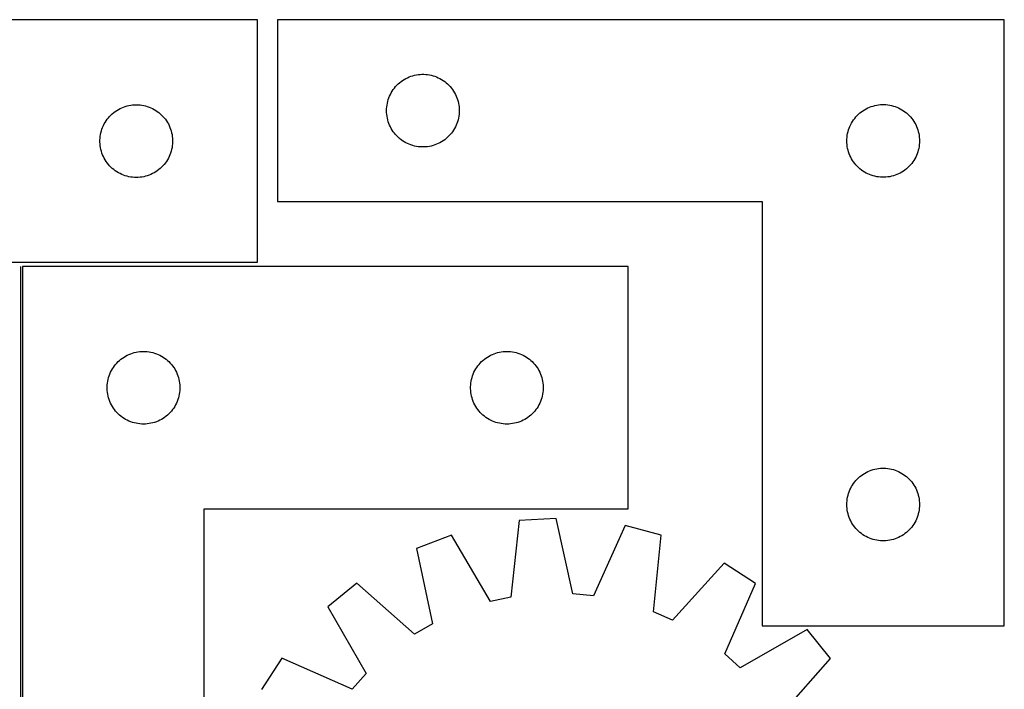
# Model space of a CAD drawing. Header units: millimetres. Extents: x 7 to 1493, y 7 to 520.
# Tile 6 of 6: x 1087 to 1493, y 244 to 520. Entities that reach past the tile are written whole.
import ezdxf

# ---------------------------------------------------------------- set-up
doc = ezdxf.new("R2010")
doc.units = ezdxf.units.MM
doc.layers.add('COMMON', color=5, linetype='CONTINUOUS', true_color=0x0000ff)
doc.layers.add('CUT', color=7, linetype='CONTINUOUS', true_color=0x000000)

msp = doc.modelspace()

# ---------------------------------------------------------------- linework, layer by layer
at = {"layer": 'COMMON'}
msp.add_line((1087.373382, 418.130402), (1087.373382, 118.130402), dxfattribs=at)
at = {"layer": 'CUT'}
for p, q in [((1185.123381, 519.866966), (935.123381, 519.866966)), ((1185.123381, 419.866966), (1185.123381, 519.866966)), ((1493.450565, 519.930455), (1193.450565, 519.930455)), ((1193.450565, 519.930455), (1193.450565, 444.930455)), ((1493.450565, 269.930455), (1493.450565, 519.930455)), ((1246.400914, 495.670637), (1247.091849, 496.015989)), ((1247.091849, 496.015989), (1247.799646, 496.325315)), ((1247.799646, 496.325315), (1248.522429, 496.597794)), ((1248.522429, 496.597794), (1249.25828, 496.832704)), ((1249.25828, 496.832704), (1250.005249, 497.029421)), ((1250.005249, 497.029421), (1250.761353, 497.187425)), ((1250.761353, 497.187425), (1251.524589, 497.306296)), ((1251.524589, 497.306296), (1252.292933, 497.385718)), ((1252.292933, 497.385718), (1253.064346, 497.425483)), ((1253.064346, 497.425483), (1253.836783, 497.425483)), ((1253.836783, 497.425483), (1254.608197, 497.385718)), ((1254.608197, 497.385718), (1255.37654, 497.306296)), ((1255.37654, 497.306296), (1256.139776, 497.187425)), ((1256.139776, 497.187425), (1256.895881, 497.029421)), ((1256.895881, 497.029421), (1257.642849, 496.832704)), ((1257.642849, 496.832704), (1258.3787, 496.597794)), ((1258.3787, 496.597794), (1259.101483, 496.325315)), ((1259.101483, 496.325315), (1259.809281, 496.015989)), ((1259.809281, 496.015989), (1260.500216, 495.670637)), ((1241.688768, 491.739598), (1242.183586, 492.332737)), ((1242.183586, 492.332737), (1242.708282, 492.899618)), ((1242.708282, 492.899618), (1243.261465, 493.438736)), ((1243.261465, 493.438736), (1243.841667, 493.948662)), ((1243.841667, 493.948662), (1244.447351, 494.428044)), ((1244.447351, 494.428044), (1245.076909, 494.875611)), ((1245.076909, 494.875611), (1245.728673, 495.290175)), ((1245.728673, 495.290175), (1246.400914, 495.670637)), ((1260.500216, 495.670637), (1261.172457, 495.290175)), ((1261.172457, 495.290175), (1261.824221, 494.875611)), ((1261.824221, 494.875611), (1262.453779, 494.428044)), ((1262.453779, 494.428044), (1263.059462, 493.948662)), ((1263.059462, 493.948662), (1263.639665, 493.438736)), ((1263.639665, 493.438736), (1264.192848, 492.899618)), ((1264.192848, 492.899618), (1264.717544, 492.332737)), ((1264.717544, 492.332737), (1265.212362, 491.739598)), ((1239.414812, 487.721737), (1239.705811, 488.437264)), ((1239.705811, 488.437264), (1240.033258, 489.136862)), ((1240.033258, 489.136862), (1240.396286, 489.818677)), ((1240.396286, 489.818677), (1240.793931, 490.480898)), ((1240.793931, 490.480898), (1241.22514, 491.121772)), ((1241.22514, 491.121772), (1241.688768, 491.739598)), ((1265.212362, 491.739598), (1265.67599, 491.121772)), ((1265.67599, 491.121772), (1266.107198, 490.480898)), ((1266.107198, 490.480898), (1266.504843, 489.818677)), ((1266.504843, 489.818677), (1266.867871, 489.136862)), ((1266.867871, 489.136862), (1267.195318, 488.437264)), ((1267.195318, 488.437264), (1267.486317, 487.721737)), ((1129.116573, 483.61172), (1129.8321, 483.902719)), ((1129.8321, 483.902719), (1130.561659, 484.156497)), ((1130.561659, 484.156497), (1131.303314, 484.372382)), ((1131.303314, 484.372382), (1132.0551, 484.549802)), ((1132.0551, 484.549802), (1132.815023, 484.688285)), ((1132.815023, 484.688285), (1133.581066, 484.787464)), ((1133.581066, 484.787464), (1134.3512, 484.847078)), ((1134.3512, 484.847078), (1135.123381, 484.866966)), ((1135.123381, 484.866966), (1135.895562, 484.847078)), ((1135.895562, 484.847078), (1136.665696, 484.787464)), ((1136.665696, 484.787464), (1137.43174, 484.688285)), ((1137.43174, 484.688285), (1138.191662, 484.549802)), ((1138.191662, 484.549802), (1138.943448, 484.372382)), ((1138.943448, 484.372382), (1139.685104, 484.156497)), ((1139.685104, 484.156497), (1140.414662, 483.902719)), ((1140.414662, 483.902719), (1141.13019, 483.61172)), ((1238.470453, 483.202637), (1238.530067, 483.97277)), ((1238.530067, 483.97277), (1238.629246, 484.738814)), ((1238.629246, 484.738814), (1238.767729, 485.498736)), ((1238.767729, 485.498736), (1238.945149, 486.250522)), ((1238.945149, 486.250522), (1239.161034, 486.992178)), ((1239.161034, 486.992178), (1239.414812, 487.721737)), ((1267.486317, 487.721737), (1267.740095, 486.992178)), ((1267.740095, 486.992178), (1267.955981, 486.250522)), ((1267.955981, 486.250522), (1268.1334, 485.498736)), ((1268.1334, 485.498736), (1268.271883, 484.738814)), ((1268.271883, 484.738814), (1268.371063, 483.97277)), ((1268.371063, 483.97277), (1268.430676, 483.202637)), ((1437.091849, 483.515989), (1437.799646, 483.825315)), ((1437.799646, 483.825315), (1438.522429, 484.097794)), ((1438.522429, 484.097794), (1439.25828, 484.332704)), ((1439.25828, 484.332704), (1440.005249, 484.529421)), ((1440.005249, 484.529421), (1440.761353, 484.687425)), ((1440.761353, 484.687425), (1441.524589, 484.806296)), ((1441.524589, 484.806296), (1442.292933, 484.885718)), ((1442.292933, 484.885718), (1443.064346, 484.925483)), ((1443.064346, 484.925483), (1443.836783, 484.925483)), ((1443.836783, 484.925483), (1444.608197, 484.885718)), ((1444.608197, 484.885718), (1445.37654, 484.806296)), ((1445.37654, 484.806296), (1446.139776, 484.687425)), ((1446.139776, 484.687425), (1446.895881, 484.529421)), ((1446.895881, 484.529421), (1447.642849, 484.332704)), ((1447.642849, 484.332704), (1448.3787, 484.097794)), ((1448.3787, 484.097794), (1449.101483, 483.825315)), ((1449.101483, 483.825315), (1449.809281, 483.515989)), ((1123.605174, 479.475864), (1124.115101, 480.056066)), ((1124.115101, 480.056066), (1124.654219, 480.609249)), ((1124.654219, 480.609249), (1125.221099, 481.133945)), ((1125.221099, 481.133945), (1125.814239, 481.628763)), ((1125.814239, 481.628763), (1126.432065, 482.092391)), ((1126.432065, 482.092391), (1127.072938, 482.5236)), ((1127.072938, 482.5236), (1127.73516, 482.921245)), ((1127.73516, 482.921245), (1128.416974, 483.284272)), ((1128.416974, 483.284272), (1129.116573, 483.61172)), ((1141.13019, 483.61172), (1141.829788, 483.284272)), ((1141.829788, 483.284272), (1142.511602, 482.921245)), ((1142.511602, 482.921245), (1143.173824, 482.5236)), ((1143.173824, 482.5236), (1143.814698, 482.092391)), ((1143.814698, 482.092391), (1144.432523, 481.628763)), ((1144.432523, 481.628763), (1145.025663, 481.133945)), ((1145.025663, 481.133945), (1145.592543, 480.609249)), ((1145.592543, 480.609249), (1146.131662, 480.056066)), ((1146.131662, 480.056066), (1146.641588, 479.475864)), ((1238.450565, 482.430455), (1238.470453, 483.202637)), ((1238.470453, 481.658274), (1238.450565, 482.430455)), ((1238.530067, 480.888141), (1238.470453, 481.658274)), ((1238.629246, 480.122097), (1238.530067, 480.888141)), ((1238.767729, 479.362174), (1238.629246, 480.122097)), ((1268.271883, 480.122097), (1268.1334, 479.362174)), ((1268.371063, 480.888141), (1268.271883, 480.122097)), ((1268.430676, 481.658274), (1268.371063, 480.888141)), ((1268.430676, 483.202637), (1268.450565, 482.430455)), ((1268.450565, 482.430455), (1268.430676, 481.658274)), ((1431.688768, 479.239598), (1432.183586, 479.832737)), ((1432.183586, 479.832737), (1432.708282, 480.399618)), ((1432.708282, 480.399618), (1433.261465, 480.938736)), ((1433.261465, 480.938736), (1433.841667, 481.448662)), ((1433.841667, 481.448662), (1434.447351, 481.928044)), ((1434.447351, 481.928044), (1435.076909, 482.375611)), ((1435.076909, 482.375611), (1435.728673, 482.790175)), ((1435.728673, 482.790175), (1436.400914, 483.170637)), ((1436.400914, 483.170637), (1437.091849, 483.515989)), ((1449.809281, 483.515989), (1450.500216, 483.170637)), ((1450.500216, 483.170637), (1451.172457, 482.790175)), ((1451.172457, 482.790175), (1451.824221, 482.375611)), ((1451.824221, 482.375611), (1452.453779, 481.928044)), ((1452.453779, 481.928044), (1453.059462, 481.448662)), ((1453.059462, 481.448662), (1453.639665, 480.938736)), ((1453.639665, 480.938736), (1454.192848, 480.399618)), ((1454.192848, 480.399618), (1454.717544, 479.832737)), ((1454.717544, 479.832737), (1455.212362, 479.239598)), ((1121.228522, 475.517885), (1121.537847, 476.225682)), ((1121.537847, 476.225682), (1121.883199, 476.916617)), ((1121.883199, 476.916617), (1122.263662, 477.588858)), ((1122.263662, 477.588858), (1122.678226, 478.240622)), ((1122.678226, 478.240622), (1123.125792, 478.87018)), ((1123.125792, 478.87018), (1123.605174, 479.475864)), ((1146.641588, 479.475864), (1147.12097, 478.87018)), ((1147.12097, 478.87018), (1147.568536, 478.240622)), ((1147.568536, 478.240622), (1147.983101, 477.588858)), ((1147.983101, 477.588858), (1148.363563, 476.916617)), ((1148.363563, 476.916617), (1148.708915, 476.225682)), ((1148.708915, 476.225682), (1149.018241, 475.517885)), ((1238.945149, 478.610389), (1238.767729, 479.362174)), ((1239.161034, 477.868733), (1238.945149, 478.610389)), ((1239.414812, 477.139174), (1239.161034, 477.868733)), ((1239.705811, 476.423647), (1239.414812, 477.139174)), ((1240.033258, 475.724049), (1239.705811, 476.423647)), ((1240.396286, 475.042234), (1240.033258, 475.724049)), ((1266.867871, 475.724049), (1266.504843, 475.042234)), ((1267.195318, 476.423647), (1266.867871, 475.724049)), ((1267.486317, 477.139174), (1267.195318, 476.423647)), ((1267.740095, 477.868733), (1267.486317, 477.139174)), ((1267.955981, 478.610389), (1267.740095, 477.868733)), ((1268.1334, 479.362174), (1267.955981, 478.610389)), ((1429.414812, 475.221737), (1429.705811, 475.937264)), ((1429.705811, 475.937264), (1430.033258, 476.636862)), ((1430.033258, 476.636862), (1430.396286, 477.318677)), ((1430.396286, 477.318677), (1430.793931, 477.980898)), ((1430.793931, 477.980898), (1431.22514, 478.621772)), ((1431.22514, 478.621772), (1431.688768, 479.239598)), ((1455.212362, 479.239598), (1455.67599, 478.621772)), ((1455.67599, 478.621772), (1456.107198, 477.980898)), ((1456.107198, 477.980898), (1456.504843, 477.318677)), ((1456.504843, 477.318677), (1456.867871, 476.636862)), ((1456.867871, 476.636862), (1457.195318, 475.937264)), ((1457.195318, 475.937264), (1457.486317, 475.221737)), ((1120.168118, 471.024598), (1120.247541, 471.792942)), ((1120.247541, 471.792942), (1120.366412, 472.556178)), ((1120.366412, 472.556178), (1120.524416, 473.312282)), ((1120.524416, 473.312282), (1120.721133, 474.059251)), ((1120.721133, 474.059251), (1120.956043, 474.795102)), ((1120.956043, 474.795102), (1121.228522, 475.517885)), ((1149.018241, 475.517885), (1149.29072, 474.795102)), ((1149.29072, 474.795102), (1149.525629, 474.059251)), ((1149.525629, 474.059251), (1149.722347, 473.312282)), ((1149.722347, 473.312282), (1149.88035, 472.556178)), ((1149.88035, 472.556178), (1149.999221, 471.792942)), ((1149.999221, 471.792942), (1150.078644, 471.024598)), ((1240.793931, 474.380013), (1240.396286, 475.042234)), ((1241.22514, 473.739139), (1240.793931, 474.380013)), ((1241.688768, 473.121313), (1241.22514, 473.739139)), ((1242.183586, 472.528174), (1241.688768, 473.121313)), ((1242.708282, 471.961293), (1242.183586, 472.528174)), ((1243.261465, 471.422175), (1242.708282, 471.961293)), ((1264.192848, 471.961293), (1263.639665, 471.422175)), ((1264.717544, 472.528174), (1264.192848, 471.961293)), ((1265.212362, 473.121313), (1264.717544, 472.528174)), ((1265.67599, 473.739139), (1265.212362, 473.121313)), ((1266.107198, 474.380013), (1265.67599, 473.739139)), ((1266.504843, 475.042234), (1266.107198, 474.380013)), ((1428.530067, 471.47277), (1428.629246, 472.238814)), ((1428.629246, 472.238814), (1428.767729, 472.998736)), ((1428.767729, 472.998736), (1428.945149, 473.750522)), ((1428.945149, 473.750522), (1429.161034, 474.492178)), ((1429.161034, 474.492178), (1429.414812, 475.221737)), ((1457.486317, 475.221737), (1457.740095, 474.492178)), ((1457.740095, 474.492178), (1457.955981, 473.750522)), ((1457.955981, 473.750522), (1458.1334, 472.998736)), ((1458.1334, 472.998736), (1458.271883, 472.238814)), ((1458.271883, 472.238814), (1458.371063, 471.47277)), ((1120.128354, 470.253185), (1120.168118, 471.024598)), ((1120.128354, 469.480748), (1120.128354, 470.253185)), ((1120.168118, 468.709334), (1120.128354, 469.480748)), ((1120.247541, 467.940991), (1120.168118, 468.709334)), ((1120.366412, 467.177755), (1120.247541, 467.940991)), ((1149.999221, 467.940991), (1149.88035, 467.177755)), ((1150.078644, 468.709334), (1149.999221, 467.940991)), ((1150.078644, 471.024598), (1150.118408, 470.253185)), ((1150.118408, 469.480748), (1150.078644, 468.709334)), ((1150.118408, 470.253185), (1150.118408, 469.480748)), ((1243.841667, 470.912249), (1243.261465, 471.422175)), ((1244.447351, 470.432867), (1243.841667, 470.912249)), ((1245.076909, 469.9853), (1244.447351, 470.432867)), ((1245.728673, 469.570736), (1245.076909, 469.9853)), ((1246.400914, 469.190274), (1245.728673, 469.570736)), ((1247.091849, 468.844922), (1246.400914, 469.190274)), ((1247.799646, 468.535596), (1247.091849, 468.844922)), ((1248.522429, 468.263117), (1247.799646, 468.535596)), ((1249.25828, 468.028207), (1248.522429, 468.263117)), ((1250.005249, 467.83149), (1249.25828, 468.028207)), ((1250.761353, 467.673486), (1250.005249, 467.83149)), ((1251.524589, 467.554615), (1250.761353, 467.673486)), ((1252.292933, 467.475193), (1251.524589, 467.554615)), ((1253.064346, 467.435428), (1252.292933, 467.475193)), ((1253.836783, 467.435428), (1253.064346, 467.435428)), ((1254.608197, 467.475193), (1253.836783, 467.435428)), ((1255.37654, 467.554615), (1254.608197, 467.475193)), ((1256.139776, 467.673486), (1255.37654, 467.554615)), ((1256.895881, 467.83149), (1256.139776, 467.673486)), ((1257.642849, 468.028207), (1256.895881, 467.83149)), ((1258.3787, 468.263117), (1257.642849, 468.028207)), ((1259.101483, 468.535596), (1258.3787, 468.263117)), ((1259.809281, 468.844922), (1259.101483, 468.535596)), ((1260.500216, 469.190274), (1259.809281, 468.844922)), ((1261.172457, 469.570736), (1260.500216, 469.190274)), ((1261.824221, 469.9853), (1261.172457, 469.570736)), ((1262.453779, 470.432867), (1261.824221, 469.9853)), ((1263.059462, 470.912249), (1262.453779, 470.432867)), ((1263.639665, 471.422175), (1263.059462, 470.912249)), ((1428.450565, 469.930455), (1428.470453, 470.702637)), ((1428.470453, 469.158274), (1428.450565, 469.930455)), ((1428.470453, 470.702637), (1428.530067, 471.47277)), ((1428.530067, 468.388141), (1428.470453, 469.158274)), ((1428.629246, 467.622097), (1428.530067, 468.388141)), ((1428.767729, 466.862174), (1428.629246, 467.622097)), ((1458.271883, 467.622097), (1458.1334, 466.862174)), ((1458.371063, 468.388141), (1458.271883, 467.622097)), ((1458.371063, 471.47277), (1458.430676, 470.702637)), ((1458.430676, 469.158274), (1458.371063, 468.388141)), ((1458.430676, 470.702637), (1458.450565, 469.930455)), ((1458.450565, 469.930455), (1458.430676, 469.158274)), ((1120.524416, 466.42165), (1120.366412, 467.177755)), ((1120.721133, 465.674682), (1120.524416, 466.42165)), ((1120.956043, 464.93883), (1120.721133, 465.674682)), ((1121.228522, 464.216048), (1120.956043, 464.93883)), ((1121.537847, 463.50825), (1121.228522, 464.216048)), ((1121.883199, 462.817315), (1121.537847, 463.50825)), ((1148.708915, 463.50825), (1148.363563, 462.817315)), ((1149.018241, 464.216048), (1148.708915, 463.50825)), ((1149.29072, 464.93883), (1149.018241, 464.216048)), ((1149.525629, 465.674682), (1149.29072, 464.93883)), ((1149.722347, 466.42165), (1149.525629, 465.674682)), ((1149.88035, 467.177755), (1149.722347, 466.42165)), ((1428.945149, 466.110389), (1428.767729, 466.862174)), ((1429.161034, 465.368733), (1428.945149, 466.110389)), ((1429.414812, 464.639174), (1429.161034, 465.368733)), ((1429.705811, 463.923647), (1429.414812, 464.639174)), ((1430.033258, 463.224049), (1429.705811, 463.923647)), ((1457.195318, 463.923647), (1456.867871, 463.224049)), ((1457.486317, 464.639174), (1457.195318, 463.923647)), ((1457.740095, 465.368733), (1457.486317, 464.639174)), ((1457.955981, 466.110389), (1457.740095, 465.368733)), ((1458.1334, 466.862174), (1457.955981, 466.110389)), ((1122.263662, 462.145074), (1121.883199, 462.817315)), ((1122.678226, 461.49331), (1122.263662, 462.145074)), ((1123.125792, 460.863752), (1122.678226, 461.49331)), ((1123.605174, 460.258069), (1123.125792, 460.863752)), ((1124.115101, 459.677866), (1123.605174, 460.258069)), ((1124.654219, 459.124683), (1124.115101, 459.677866)), ((1146.131662, 459.677866), (1145.592543, 459.124683)), ((1146.641588, 460.258069), (1146.131662, 459.677866)), ((1147.12097, 460.863752), (1146.641588, 460.258069)), ((1147.568536, 461.49331), (1147.12097, 460.863752)), ((1147.983101, 462.145074), (1147.568536, 461.49331)), ((1148.363563, 462.817315), (1147.983101, 462.145074)), ((1430.396286, 462.542234), (1430.033258, 463.224049)), ((1430.793931, 461.880013), (1430.396286, 462.542234)), ((1431.22514, 461.239139), (1430.793931, 461.880013)), ((1431.688768, 460.621313), (1431.22514, 461.239139)), ((1432.183586, 460.028174), (1431.688768, 460.621313)), ((1432.708282, 459.461293), (1432.183586, 460.028174)), ((1433.261465, 458.922175), (1432.708282, 459.461293)), ((1454.192848, 459.461293), (1453.639665, 458.922175)), ((1454.717544, 460.028174), (1454.192848, 459.461293)), ((1455.212362, 460.621313), (1454.717544, 460.028174)), ((1455.67599, 461.239139), (1455.212362, 460.621313)), ((1456.107198, 461.880013), (1455.67599, 461.239139)), ((1456.504843, 462.542234), (1456.107198, 461.880013)), ((1456.867871, 463.224049), (1456.504843, 462.542234)), ((1125.221099, 458.599987), (1124.654219, 459.124683)), ((1125.814239, 458.105169), (1125.221099, 458.599987)), ((1126.432065, 457.641541), (1125.814239, 458.105169)), ((1127.072938, 457.210333), (1126.432065, 457.641541)), ((1127.73516, 456.812688), (1127.072938, 457.210333)), ((1128.416974, 456.44966), (1127.73516, 456.812688)), ((1129.116573, 456.122213), (1128.416974, 456.44966)), ((1129.8321, 455.831214), (1129.116573, 456.122213)), ((1130.561659, 455.577436), (1129.8321, 455.831214)), ((1131.303314, 455.36155), (1130.561659, 455.577436)), ((1132.0551, 455.184131), (1131.303314, 455.36155)), ((1138.943448, 455.36155), (1138.191662, 455.184131)), ((1139.685104, 455.577436), (1138.943448, 455.36155)), ((1140.414662, 455.831214), (1139.685104, 455.577436)), ((1141.13019, 456.122213), (1140.414662, 455.831214)), ((1141.829788, 456.44966), (1141.13019, 456.122213)), ((1142.511602, 456.812688), (1141.829788, 456.44966)), ((1143.173824, 457.210333), (1142.511602, 456.812688)), ((1143.814698, 457.641541), (1143.173824, 457.210333)), ((1144.432523, 458.105169), (1143.814698, 457.641541)), ((1145.025663, 458.599987), (1144.432523, 458.105169)), ((1145.592543, 459.124683), (1145.025663, 458.599987)), ((1433.841667, 458.412249), (1433.261465, 458.922175)), ((1434.447351, 457.932867), (1433.841667, 458.412249)), ((1435.076909, 457.4853), (1434.447351, 457.932867)), ((1435.728673, 457.070736), (1435.076909, 457.4853)), ((1436.400914, 456.690274), (1435.728673, 457.070736)), ((1437.091849, 456.344922), (1436.400914, 456.690274)), ((1437.799646, 456.035596), (1437.091849, 456.344922)), ((1438.522429, 455.763117), (1437.799646, 456.035596)), ((1439.25828, 455.528207), (1438.522429, 455.763117)), ((1440.005249, 455.33149), (1439.25828, 455.528207)), ((1440.761353, 455.173486), (1440.005249, 455.33149)), ((1446.895881, 455.33149), (1446.139776, 455.173486)), ((1447.642849, 455.528207), (1446.895881, 455.33149)), ((1448.3787, 455.763117), (1447.642849, 455.528207)), ((1449.101483, 456.035596), (1448.3787, 455.763117)), ((1449.809281, 456.344922), (1449.101483, 456.035596)), ((1450.500216, 456.690274), (1449.809281, 456.344922)), ((1451.172457, 457.070736), (1450.500216, 456.690274)), ((1451.824221, 457.4853), (1451.172457, 457.070736)), ((1452.453779, 457.932867), (1451.824221, 457.4853)), ((1453.059462, 458.412249), (1452.453779, 457.932867)), ((1453.639665, 458.922175), (1453.059462, 458.412249)), ((1132.815023, 455.045648), (1132.0551, 455.184131)), ((1133.581066, 454.946468), (1132.815023, 455.045648)), ((1134.3512, 454.886855), (1133.581066, 454.946468)), ((1135.123381, 454.866966), (1134.3512, 454.886855)), ((1135.895562, 454.886855), (1135.123381, 454.866966)), ((1136.665696, 454.946468), (1135.895562, 454.886855)), ((1137.43174, 455.045648), (1136.665696, 454.946468)), ((1138.191662, 455.184131), (1137.43174, 455.045648)), ((1441.524589, 455.054615), (1440.761353, 455.173486)), ((1442.292933, 454.975193), (1441.524589, 455.054615)), ((1443.064346, 454.935428), (1442.292933, 454.975193)), ((1443.836783, 454.935428), (1443.064346, 454.935428)), ((1444.608197, 454.975193), (1443.836783, 454.935428)), ((1445.37654, 455.054615), (1444.608197, 454.975193)), ((1446.139776, 455.173486), (1445.37654, 455.054615)), ((1193.450565, 444.930455), (1393.450565, 444.930455)), ((1393.450565, 444.930455), (1393.450565, 269.930455)), ((1010.123381, 419.866966), (1185.123381, 419.866966)), ((1088.123383, 418.130402), (1088.123383, 118.130402)), ((1338.123383, 418.130402), (1088.123383, 418.130402)), ((1338.123383, 318.130402), (1338.123383, 418.130402)), ((1132.116575, 381.875156), (1132.832102, 382.166154)), ((1132.832102, 382.166154), (1133.561661, 382.419933)), ((1133.561661, 382.419933), (1134.303316, 382.635818)), ((1134.303316, 382.635818), (1135.055102, 382.813237)), ((1135.055102, 382.813237), (1135.815025, 382.95172)), ((1135.815025, 382.95172), (1136.581068, 383.0509)), ((1136.581068, 383.0509), (1137.351202, 383.110513)), ((1137.351202, 383.110513), (1138.123383, 383.130402)), ((1138.123383, 383.130402), (1138.895564, 383.110513)), ((1138.895564, 383.110513), (1139.665698, 383.0509)), ((1139.665698, 383.0509), (1140.431742, 382.95172)), ((1140.431742, 382.95172), (1141.191664, 382.813237)), ((1141.191664, 382.813237), (1141.94345, 382.635818)), ((1141.94345, 382.635818), (1142.685106, 382.419933)), ((1142.685106, 382.419933), (1143.414664, 382.166154)), ((1143.414664, 382.166154), (1144.130192, 381.875156)), ((1282.116575, 381.875156), (1282.832102, 382.166154)), ((1282.832102, 382.166154), (1283.561661, 382.419933)), ((1283.561661, 382.419933), (1284.303316, 382.635818)), ((1284.303316, 382.635818), (1285.055102, 382.813237)), ((1285.055102, 382.813237), (1285.815025, 382.95172)), ((1285.815025, 382.95172), (1286.581068, 383.0509)), ((1286.581068, 383.0509), (1287.351202, 383.110513)), ((1287.351202, 383.110513), (1288.123383, 383.130402)), ((1288.123383, 383.130402), (1288.895564, 383.110513)), ((1288.895564, 383.110513), (1289.665698, 383.0509)), ((1289.665698, 383.0509), (1290.431742, 382.95172)), ((1290.431742, 382.95172), (1291.191664, 382.813237)), ((1291.191664, 382.813237), (1291.94345, 382.635818)), ((1291.94345, 382.635818), (1292.685106, 382.419933)), ((1292.685106, 382.419933), (1293.414664, 382.166154)), ((1293.414664, 382.166154), (1294.130192, 381.875156)), ((1126.605176, 377.7393), (1127.115103, 378.319502)), ((1127.115103, 378.319502), (1127.654221, 378.872685)), ((1127.654221, 378.872685), (1128.221101, 379.397381)), ((1128.221101, 379.397381), (1128.814241, 379.892199)), ((1128.814241, 379.892199), (1129.432067, 380.355827)), ((1129.432067, 380.355827), (1130.07294, 380.787035)), ((1130.07294, 380.787035), (1130.735162, 381.184681)), ((1130.735162, 381.184681), (1131.416976, 381.547708)), ((1131.416976, 381.547708), (1132.116575, 381.875156)), ((1144.130192, 381.875156), (1144.82979, 381.547708)), ((1144.82979, 381.547708), (1145.511604, 381.184681)), ((1145.511604, 381.184681), (1146.173826, 380.787035)), ((1146.173826, 380.787035), (1146.8147, 380.355827)), ((1146.8147, 380.355827), (1147.432525, 379.892199)), ((1147.432525, 379.892199), (1148.025665, 379.397381)), ((1148.025665, 379.397381), (1148.592545, 378.872685)), ((1148.592545, 378.872685), (1149.131664, 378.319502)), ((1149.131664, 378.319502), (1149.64159, 377.7393)), ((1276.605176, 377.7393), (1277.115103, 378.319502)), ((1277.115103, 378.319502), (1277.654221, 378.872685)), ((1277.654221, 378.872685), (1278.221101, 379.397381)), ((1278.221101, 379.397381), (1278.814241, 379.892199)), ((1278.814241, 379.892199), (1279.432067, 380.355827)), ((1279.432067, 380.355827), (1280.07294, 380.787035)), ((1280.07294, 380.787035), (1280.735162, 381.184681)), ((1280.735162, 381.184681), (1281.416976, 381.547708)), ((1281.416976, 381.547708), (1282.116575, 381.875156)), ((1294.130192, 381.875156), (1294.82979, 381.547708)), ((1294.82979, 381.547708), (1295.511604, 381.184681)), ((1295.511604, 381.184681), (1296.173826, 380.787035)), ((1296.173826, 380.787035), (1296.8147, 380.355827)), ((1296.8147, 380.355827), (1297.432525, 379.892199)), ((1297.432525, 379.892199), (1298.025665, 379.397381)), ((1298.025665, 379.397381), (1298.592545, 378.872685)), ((1298.592545, 378.872685), (1299.131664, 378.319502)), ((1299.131664, 378.319502), (1299.64159, 377.7393)), ((1124.228524, 373.78132), (1124.537849, 374.489118)), ((1124.537849, 374.489118), (1124.883201, 375.180053)), ((1124.883201, 375.180053), (1125.263664, 375.852294)), ((1125.263664, 375.852294), (1125.678228, 376.504058)), ((1125.678228, 376.504058), (1126.125794, 377.133616)), ((1126.125794, 377.133616), (1126.605176, 377.7393)), ((1149.64159, 377.7393), (1150.120972, 377.133616)), ((1150.120972, 377.133616), (1150.568538, 376.504058)), ((1150.568538, 376.504058), (1150.983103, 375.852294)), ((1150.983103, 375.852294), (1151.363565, 375.180053)), ((1151.363565, 375.180053), (1151.708917, 374.489118)), ((1151.708917, 374.489118), (1152.018243, 373.78132)), ((1274.228524, 373.78132), (1274.537849, 374.489118)), ((1274.537849, 374.489118), (1274.883201, 375.180053)), ((1274.883201, 375.180053), (1275.263664, 375.852294)), ((1275.263664, 375.852294), (1275.678228, 376.504058)), ((1275.678228, 376.504058), (1276.125794, 377.133616)), ((1276.125794, 377.133616), (1276.605176, 377.7393)), ((1299.64159, 377.7393), (1300.120972, 377.133616)), ((1300.120972, 377.133616), (1300.568538, 376.504058)), ((1300.568538, 376.504058), (1300.983103, 375.852294)), ((1300.983103, 375.852294), (1301.363565, 375.180053)), ((1301.363565, 375.180053), (1301.708917, 374.489118)), ((1301.708917, 374.489118), (1302.018243, 373.78132)), ((1123.16812, 369.288034), (1123.247543, 370.056377)), ((1123.247543, 370.056377), (1123.366414, 370.819613)), ((1123.366414, 370.819613), (1123.524418, 371.575718)), ((1123.524418, 371.575718), (1123.721135, 372.322687)), ((1123.721135, 372.322687), (1123.956045, 373.058538)), ((1123.956045, 373.058538), (1124.228524, 373.78132)), ((1152.018243, 373.78132), (1152.290722, 373.058538)), ((1152.290722, 373.058538), (1152.525631, 372.322687)), ((1152.525631, 372.322687), (1152.722349, 371.575718)), ((1152.722349, 371.575718), (1152.880352, 370.819613)), ((1152.880352, 370.819613), (1152.999223, 370.056377)), ((1152.999223, 370.056377), (1153.078646, 369.288034)), ((1273.16812, 369.288034), (1273.247543, 370.056377)), ((1273.247543, 370.056377), (1273.366414, 370.819613)), ((1273.366414, 370.819613), (1273.524418, 371.575718)), ((1273.524418, 371.575718), (1273.721135, 372.322687)), ((1273.721135, 372.322687), (1273.956045, 373.058538)), ((1273.956045, 373.058538), (1274.228524, 373.78132)), ((1302.018243, 373.78132), (1302.290722, 373.058538)), ((1302.290722, 373.058538), (1302.525631, 372.322687)), ((1302.525631, 372.322687), (1302.722349, 371.575718)), ((1302.722349, 371.575718), (1302.880352, 370.819613)), ((1302.880352, 370.819613), (1302.999223, 370.056377)), ((1302.999223, 370.056377), (1303.078646, 369.288034)), ((1123.128356, 368.516621), (1123.16812, 369.288034)), ((1123.128356, 367.744183), (1123.128356, 368.516621)), ((1123.16812, 366.97277), (1123.128356, 367.744183)), ((1123.247543, 366.204427), (1123.16812, 366.97277)), ((1123.366414, 365.441191), (1123.247543, 366.204427)), ((1152.999223, 366.204427), (1152.880352, 365.441191)), ((1153.078646, 366.97277), (1152.999223, 366.204427)), ((1153.078646, 369.288034), (1153.11841, 368.516621)), ((1153.11841, 367.744183), (1153.078646, 366.97277)), ((1153.11841, 368.516621), (1153.11841, 367.744183)), ((1273.128356, 368.516621), (1273.16812, 369.288034)), ((1273.128356, 367.744183), (1273.128356, 368.516621)), ((1273.16812, 366.97277), (1273.128356, 367.744183)), ((1273.247543, 366.204427), (1273.16812, 366.97277)), ((1273.366414, 365.441191), (1273.247543, 366.204427)), ((1302.999223, 366.204427), (1302.880352, 365.441191)), ((1303.078646, 366.97277), (1302.999223, 366.204427)), ((1303.078646, 369.288034), (1303.11841, 368.516621)), ((1303.11841, 367.744183), (1303.078646, 366.97277)), ((1303.11841, 368.516621), (1303.11841, 367.744183)), ((1123.524418, 364.685086), (1123.366414, 365.441191)), ((1123.721135, 363.938117), (1123.524418, 364.685086)), ((1123.956045, 363.202266), (1123.721135, 363.938117)), ((1124.228524, 362.479484), (1123.956045, 363.202266)), ((1124.537849, 361.771686), (1124.228524, 362.479484)), ((1124.883201, 361.080751), (1124.537849, 361.771686)), ((1151.708917, 361.771686), (1151.363565, 361.080751)), ((1152.018243, 362.479484), (1151.708917, 361.771686)), ((1152.290722, 363.202266), (1152.018243, 362.479484)), ((1152.525631, 363.938117), (1152.290722, 363.202266)), ((1152.722349, 364.685086), (1152.525631, 363.938117)), ((1152.880352, 365.441191), (1152.722349, 364.685086)), ((1273.524418, 364.685086), (1273.366414, 365.441191)), ((1273.721135, 363.938117), (1273.524418, 364.685086)), ((1273.956045, 363.202266), (1273.721135, 363.938117)), ((1274.228524, 362.479484), (1273.956045, 363.202266)), ((1274.537849, 361.771686), (1274.228524, 362.479484)), ((1274.883201, 361.080751), (1274.537849, 361.771686)), ((1301.708917, 361.771686), (1301.363565, 361.080751)), ((1302.018243, 362.479484), (1301.708917, 361.771686)), ((1302.290722, 363.202266), (1302.018243, 362.479484)), ((1302.525631, 363.938117), (1302.290722, 363.202266)), ((1302.722349, 364.685086), (1302.525631, 363.938117)), ((1302.880352, 365.441191), (1302.722349, 364.685086)), ((1125.263664, 360.40851), (1124.883201, 361.080751)), ((1125.678228, 359.756746), (1125.263664, 360.40851)), ((1126.125794, 359.127188), (1125.678228, 359.756746)), ((1126.605176, 358.521504), (1126.125794, 359.127188)), ((1127.115103, 357.941302), (1126.605176, 358.521504)), ((1127.654221, 357.388119), (1127.115103, 357.941302)), ((1149.131664, 357.941302), (1148.592545, 357.388119)), ((1149.64159, 358.521504), (1149.131664, 357.941302)), ((1150.120972, 359.127188), (1149.64159, 358.521504)), ((1150.568538, 359.756746), (1150.120972, 359.127188)), ((1150.983103, 360.40851), (1150.568538, 359.756746)), ((1151.363565, 361.080751), (1150.983103, 360.40851)), ((1275.263664, 360.40851), (1274.883201, 361.080751)), ((1275.678228, 359.756746), (1275.263664, 360.40851)), ((1276.125794, 359.127188), (1275.678228, 359.756746)), ((1276.605176, 358.521504), (1276.125794, 359.127188)), ((1277.115103, 357.941302), (1276.605176, 358.521504)), ((1277.654221, 357.388119), (1277.115103, 357.941302)), ((1299.131664, 357.941302), (1298.592545, 357.388119)), ((1299.64159, 358.521504), (1299.131664, 357.941302)), ((1300.120972, 359.127188), (1299.64159, 358.521504)), ((1300.568538, 359.756746), (1300.120972, 359.127188)), ((1300.983103, 360.40851), (1300.568538, 359.756746)), ((1301.363565, 361.080751), (1300.983103, 360.40851)), ((1128.221101, 356.863423), (1127.654221, 357.388119)), ((1128.814241, 356.368605), (1128.221101, 356.863423)), ((1129.432067, 355.904977), (1128.814241, 356.368605)), ((1130.07294, 355.473769), (1129.432067, 355.904977)), ((1130.735162, 355.076123), (1130.07294, 355.473769)), ((1131.416976, 354.713096), (1130.735162, 355.076123)), ((1132.116575, 354.385648), (1131.416976, 354.713096)), ((1132.832102, 354.09465), (1132.116575, 354.385648)), ((1133.561661, 353.840871), (1132.832102, 354.09465)), ((1134.303316, 353.624986), (1133.561661, 353.840871)), ((1135.055102, 353.447567), (1134.303316, 353.624986)), ((1141.94345, 353.624986), (1141.191664, 353.447567)), ((1142.685106, 353.840871), (1141.94345, 353.624986)), ((1143.414664, 354.09465), (1142.685106, 353.840871)), ((1144.130192, 354.385648), (1143.414664, 354.09465)), ((1144.82979, 354.713096), (1144.130192, 354.385648)), ((1145.511604, 355.076123), (1144.82979, 354.713096)), ((1146.173826, 355.473769), (1145.511604, 355.076123)), ((1146.8147, 355.904977), (1146.173826, 355.473769)), ((1147.432525, 356.368605), (1146.8147, 355.904977)), ((1148.025665, 356.863423), (1147.432525, 356.368605)), ((1148.592545, 357.388119), (1148.025665, 356.863423)), ((1278.221101, 356.863423), (1277.654221, 357.388119)), ((1278.814241, 356.368605), (1278.221101, 356.863423)), ((1279.432067, 355.904977), (1278.814241, 356.368605)), ((1280.07294, 355.473769), (1279.432067, 355.904977)), ((1280.735162, 355.076123), (1280.07294, 355.473769)), ((1281.416976, 354.713096), (1280.735162, 355.076123)), ((1282.116575, 354.385648), (1281.416976, 354.713096)), ((1282.832102, 354.09465), (1282.116575, 354.385648)), ((1283.561661, 353.840871), (1282.832102, 354.09465)), ((1284.303316, 353.624986), (1283.561661, 353.840871)), ((1285.055102, 353.447567), (1284.303316, 353.624986)), ((1291.94345, 353.624986), (1291.191664, 353.447567)), ((1292.685106, 353.840871), (1291.94345, 353.624986)), ((1293.414664, 354.09465), (1292.685106, 353.840871)), ((1294.130192, 354.385648), (1293.414664, 354.09465)), ((1294.82979, 354.713096), (1294.130192, 354.385648)), ((1295.511604, 355.076123), (1294.82979, 354.713096)), ((1296.173826, 355.473769), (1295.511604, 355.076123)), ((1296.8147, 355.904977), (1296.173826, 355.473769)), ((1297.432525, 356.368605), (1296.8147, 355.904977)), ((1298.025665, 356.863423), (1297.432525, 356.368605)), ((1298.592545, 357.388119), (1298.025665, 356.863423)), ((1135.815025, 353.309084), (1135.055102, 353.447567)), ((1136.581068, 353.209904), (1135.815025, 353.309084)), ((1137.351202, 353.150291), (1136.581068, 353.209904)), ((1138.123383, 353.130402), (1137.351202, 353.150291)), ((1138.895564, 353.150291), (1138.123383, 353.130402)), ((1139.665698, 353.209904), (1138.895564, 353.150291)), ((1140.431742, 353.309084), (1139.665698, 353.209904)), ((1141.191664, 353.447567), (1140.431742, 353.309084)), ((1285.815025, 353.309084), (1285.055102, 353.447567)), ((1286.581068, 353.209904), (1285.815025, 353.309084)), ((1287.351202, 353.150291), (1286.581068, 353.209904)), ((1288.123383, 353.130402), (1287.351202, 353.150291)), ((1288.895564, 353.150291), (1288.123383, 353.130402)), ((1289.665698, 353.209904), (1288.895564, 353.150291)), ((1290.431742, 353.309084), (1289.665698, 353.209904)), ((1291.191664, 353.447567), (1290.431742, 353.309084)), ((1436.400914, 333.170637), (1437.091849, 333.515989)), ((1437.091849, 333.515989), (1437.799646, 333.825315)), ((1437.799646, 333.825315), (1438.522429, 334.097794)), ((1438.522429, 334.097794), (1439.25828, 334.332704)), ((1439.25828, 334.332704), (1440.005249, 334.529421)), ((1440.005249, 334.529421), (1440.761353, 334.687425)), ((1440.761353, 334.687425), (1441.524589, 334.806296)), ((1441.524589, 334.806296), (1442.292933, 334.885718)), ((1442.292933, 334.885718), (1443.064346, 334.925483)), ((1443.064346, 334.925483), (1443.836783, 334.925483)), ((1443.836783, 334.925483), (1444.608197, 334.885718)), ((1444.608197, 334.885718), (1445.37654, 334.806296)), ((1445.37654, 334.806296), (1446.139776, 334.687425)), ((1446.139776, 334.687425), (1446.895881, 334.529421)), ((1446.895881, 334.529421), (1447.642849, 334.332704)), ((1447.642849, 334.332704), (1448.3787, 334.097794)), ((1448.3787, 334.097794), (1449.101483, 333.825315)), ((1449.101483, 333.825315), (1449.809281, 333.515989)), ((1449.809281, 333.515989), (1450.500216, 333.170637)), ((1431.22514, 328.621772), (1431.688768, 329.239598)), ((1431.688768, 329.239598), (1432.183586, 329.832737)), ((1432.183586, 329.832737), (1432.708282, 330.399618)), ((1432.708282, 330.399618), (1433.261465, 330.938736)), ((1433.261465, 330.938736), (1433.841667, 331.448662)), ((1433.841667, 331.448662), (1434.447351, 331.928044)), ((1434.447351, 331.928044), (1435.076909, 332.375611)), ((1435.076909, 332.375611), (1435.728673, 332.790175)), ((1435.728673, 332.790175), (1436.400914, 333.170637)), ((1450.500216, 333.170637), (1451.172457, 332.790175)), ((1451.172457, 332.790175), (1451.824221, 332.375611)), ((1451.824221, 332.375611), (1452.453779, 331.928044)), ((1452.453779, 331.928044), (1453.059462, 331.448662)), ((1453.059462, 331.448662), (1453.639665, 330.938736)), ((1453.639665, 330.938736), (1454.192848, 330.399618)), ((1454.192848, 330.399618), (1454.717544, 329.832737)), ((1454.717544, 329.832737), (1455.212362, 329.239598)), ((1455.212362, 329.239598), (1455.67599, 328.621772)), ((1429.161034, 324.492178), (1429.414812, 325.221737)), ((1429.414812, 325.221737), (1429.705811, 325.937264)), ((1429.705811, 325.937264), (1430.033258, 326.636862)), ((1430.033258, 326.636862), (1430.396286, 327.318677)), ((1430.396286, 327.318677), (1430.793931, 327.980898)), ((1430.793931, 327.980898), (1431.22514, 328.621772)), ((1455.67599, 328.621772), (1456.107198, 327.980898)), ((1456.107198, 327.980898), (1456.504843, 327.318677)), ((1456.504843, 327.318677), (1456.867871, 326.636862)), ((1456.867871, 326.636862), (1457.195318, 325.937264)), ((1457.195318, 325.937264), (1457.486317, 325.221737)), ((1457.486317, 325.221737), (1457.740095, 324.492178)), ((1428.470453, 320.702637), (1428.530067, 321.47277)), ((1428.530067, 321.47277), (1428.629246, 322.238814)), ((1428.629246, 322.238814), (1428.767729, 322.998736)), ((1428.767729, 322.998736), (1428.945149, 323.750522)), ((1428.945149, 323.750522), (1429.161034, 324.492178)), ((1457.740095, 324.492178), (1457.955981, 323.750522)), ((1457.955981, 323.750522), (1458.1334, 322.998736)), ((1458.1334, 322.998736), (1458.271883, 322.238814)), ((1458.271883, 322.238814), (1458.371063, 321.47277)), ((1458.371063, 321.47277), (1458.430676, 320.702637)), ((1163.123383, 118.130402), (1163.123383, 318.130402)), ((1163.123383, 318.130402), (1338.123383, 318.130402)), ((1428.450565, 319.930455), (1428.470453, 320.702637)), ((1428.470453, 319.158274), (1428.450565, 319.930455)), ((1428.530067, 318.388141), (1428.470453, 319.158274)), ((1428.629246, 317.622097), (1428.530067, 318.388141)), ((1428.767729, 316.862174), (1428.629246, 317.622097)), ((1458.271883, 317.622097), (1458.1334, 316.862174)), ((1458.371063, 318.388141), (1458.271883, 317.622097)), ((1458.430676, 319.158274), (1458.371063, 318.388141)), ((1458.430676, 320.702637), (1458.450565, 319.930455)), ((1458.450565, 319.930455), (1458.430676, 319.158274)), ((1293.123296, 313.345885), (1289.69395, 281.767184)), ((1308.486565, 314.182842), (1293.123296, 313.345885)), ((1315.32611, 283.163567), (1308.486565, 314.182842)), ((1428.945149, 316.110389), (1428.767729, 316.862174)), ((1429.161034, 315.368733), (1428.945149, 316.110389)), ((1429.414812, 314.639174), (1429.161034, 315.368733)), ((1429.705811, 313.923647), (1429.414812, 314.639174)), ((1430.033258, 313.224049), (1429.705811, 313.923647)), ((1430.396286, 312.542234), (1430.033258, 313.224049)), ((1456.867871, 313.224049), (1456.504843, 312.542234)), ((1457.195318, 313.923647), (1456.867871, 313.224049)), ((1457.486317, 314.639174), (1457.195318, 313.923647)), ((1457.740095, 315.368733), (1457.486317, 314.639174)), ((1457.955981, 316.110389), (1457.740095, 315.368733)), ((1458.1334, 316.862174), (1457.955981, 316.110389)), ((1336.875171, 311.258311), (1323.855315, 282.284908)), ((1351.745143, 307.306793), (1336.875171, 311.258311)), ((1430.793931, 311.880013), (1430.396286, 312.542234)), ((1431.22514, 311.239139), (1430.793931, 311.880013)), ((1431.688768, 310.621313), (1431.22514, 311.239139)), ((1432.183586, 310.028174), (1431.688768, 310.621313)), ((1432.708282, 309.461293), (1432.183586, 310.028174)), ((1433.261465, 308.922175), (1432.708282, 309.461293)), ((1433.841667, 308.412249), (1433.261465, 308.922175)), ((1453.639665, 308.922175), (1453.059462, 308.412249)), ((1454.192848, 309.461293), (1453.639665, 308.922175)), ((1454.717544, 310.028174), (1454.192848, 309.461293)), ((1455.212362, 310.621313), (1454.717544, 310.028174)), ((1455.67599, 311.239139), (1455.212362, 310.621313)), ((1456.107198, 311.880013), (1455.67599, 311.239139)), ((1456.504843, 312.542234), (1456.107198, 311.880013)), ((1265.220397, 307.354717), (1250.867694, 301.811212)), ((1281.310674, 279.96717), (1265.220397, 307.354717)), ((1348.664453, 275.692174), (1351.745143, 307.306793)), ((1434.447351, 307.932867), (1433.841667, 308.412249)), ((1435.076909, 307.4853), (1434.447351, 307.932867)), ((1435.728673, 307.070736), (1435.076909, 307.4853)), ((1436.400914, 306.690274), (1435.728673, 307.070736)), ((1437.091849, 306.344922), (1436.400914, 306.690274)), ((1437.799646, 306.035596), (1437.091849, 306.344922)), ((1438.522429, 305.763117), (1437.799646, 306.035596)), ((1439.25828, 305.528207), (1438.522429, 305.763117)), ((1440.005249, 305.33149), (1439.25828, 305.528207)), ((1440.761353, 305.173486), (1440.005249, 305.33149)), ((1441.524589, 305.054615), (1440.761353, 305.173486)), ((1442.292933, 304.975193), (1441.524589, 305.054615)), ((1443.064346, 304.935428), (1442.292933, 304.975193)), ((1443.836783, 304.935428), (1443.064346, 304.935428)), ((1444.608197, 304.975193), (1443.836783, 304.935428)), ((1445.37654, 305.054615), (1444.608197, 304.975193)), ((1446.139776, 305.173486), (1445.37654, 305.054615)), ((1446.895881, 305.33149), (1446.139776, 305.173486)), ((1447.642849, 305.528207), (1446.895881, 305.33149)), ((1448.3787, 305.763117), (1447.642849, 305.528207)), ((1449.101483, 306.035596), (1448.3787, 305.763117)), ((1449.809281, 306.344922), (1449.101483, 306.035596)), ((1450.500216, 306.690274), (1449.809281, 306.344922)), ((1451.172457, 307.070736), (1450.500216, 306.690274)), ((1451.824221, 307.4853), (1451.172457, 307.070736)), ((1452.453779, 307.932867), (1451.824221, 307.4853)), ((1453.059462, 308.412249), (1452.453779, 307.932867)), ((1250.867694, 301.811212), (1257.364548, 270.718357)), ((1377.840581, 295.752837), (1356.504688, 272.22085)), ((1390.761679, 287.399646), (1377.840581, 295.752837)), ((1226.181833, 287.490803), (1214.244638, 277.783388)), ((1249.947813, 266.415867), (1226.181833, 287.490803)), ((1378.062315, 258.284343), (1390.761679, 287.399646)), ((1289.69395, 281.767184), (1281.310674, 279.96717)), ((1323.855315, 282.284908), (1315.32611, 283.163567)), ((1214.244638, 277.783388), (1230.031734, 250.219963)), ((1356.504688, 272.22085), (1348.664453, 275.692174)), ((1257.364548, 270.718357), (1249.947813, 266.415867)), ((1412.009547, 268.347247), (1384.446123, 252.560152)), ((1393.450565, 269.930455), (1493.450565, 269.930455)), ((1421.716963, 256.410052), (1412.009547, 268.347247)), ((1195.192239, 256.535519), (1186.839048, 243.614422)), ((1224.307543, 243.836155), (1195.192239, 256.535519)), ((1384.446123, 252.560152), (1378.062315, 258.284343)), ((1400.642026, 232.644072), (1421.716963, 256.410052)), ((1230.031734, 250.219963), (1224.307543, 243.836155))]:
    msp.add_line(p, q, dxfattribs=at)

doc.saveas('drawing.dxf')
